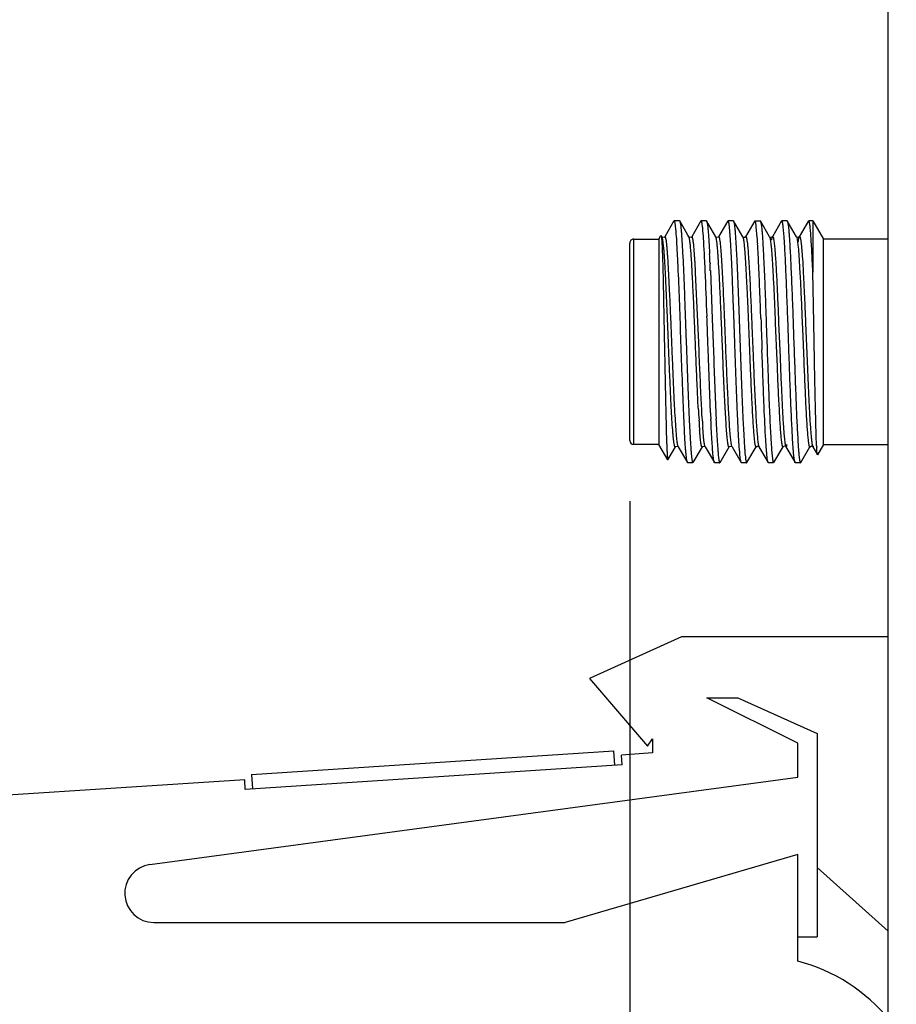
# Model space of a CAD drawing. Header units: inches. Extents: x 0.2 to 16.8, y 0.2 to 10.8.
# Tile 18 of 38: x 9.9 to 10.8, y 4.2 to 5.3. Entities that reach past the tile are written whole.
import ezdxf

# ---------------------------------------------------------------- set-up
doc = ezdxf.new("R2010")
doc.units = ezdxf.units.IN
doc.header["$LTSCALE"] = 0.935
doc.header["$MEASUREMENT"] = 0
doc.layers.get('0').update_dxf_attribs({"linetype": 'CONTINUOUS'})
doc.layers.add('DIMENSIONS', color=7, linetype='CONTINUOUS')
doc.styles.get("Standard").update_dxf_attribs({"font": 'txt', "width": 0.8})
doc.dimstyles.new('DIMSTYLE_1', dxfattribs={"dimtxt": 0.125, "dimasz": 0.18, "dimexe": 0.125, "dimexo": 0.0625, "dimgap": 0.09, "dimtad": 0, "dimtih": 1, "dimtoh": 1, "dimzin": 4, "dimdsep": 46, "dimtxsty": 'STANDARD', "dimblk": '_FILLED', "dimblk1": '_FILLED', "dimblk2": '_FILLED', "dimcen": 0.09, "dimadec": 0, "dimazin": 0, "dimtp": 0.01, "dimtm": 0.01, "dimtfac": 1, "dimtofl": 0, "dimtmove": 0, "dimatfit": 3, "dimldrblk": '_FILLED', "dimfxl": 1, "dimtolj": 1, "dimtzin": 4, "dimarcsym": 0})

# ---------------------------------------------------------------- blocks, each defined once
blk = doc.blocks.new('*D27')
at = {"layer": 'DIMENSIONS', "color": 2, "linetype": 'CONTINUOUS'}
blk.add_line((10.5564, 4.7528), (10.5564, 3.1731), dxfattribs=at)
at = {"layer": 'DIMENSIONS', "color": 2, "linetype": 'CONTINUOUS', "insert": (10.4939, 3.1106), "char_height": 0.125, "width": 1.225, "attachment_point": 3, "rotation": 90, "line_spacing_factor": 0.9}
blk.add_mtext('8X .38{\\Ftxt.shx;\\W1.000000;\\H0.125000; }[9.7]', dxfattribs=at)
blk = doc.blocks.new('_FILLED')
at = {"color": 0, "linetype": 'BYBLOCK'}
blk.add_solid([(0, 0), (-1, 0.1736), (-1, -0.1736)], dxfattribs=at)

msp = doc.modelspace()

# ---------------------------------------------------------------- linework, layer by layer
at = {"color": 7, "linetype": 'CONTINUOUS'}
for p, q in [((10.8233, 3.6936), (10.8233, 8.7385)), ((10.602, 5.0421), (10.5925, 5.0256)), ((10.6077, 5.0423), (10.6023, 5.0423)), ((10.6077, 5.0423), (10.6079, 5.0421)), ((10.6164, 5.0274), (10.6079, 5.0421)), ((10.6298, 5.0421), (10.6203, 5.0257)), ((10.6354, 5.0423), (10.6301, 5.0423)), ((10.6354, 5.0423), (10.6357, 5.0421)), ((10.6452, 5.0256), (10.6357, 5.0421)), ((10.6576, 5.0421), (10.6481, 5.0256)), ((10.6632, 5.0423), (10.6579, 5.0423)), ((10.6632, 5.0423), (10.6635, 5.0421)), ((10.673, 5.0256), (10.6635, 5.0421)), ((10.6854, 5.0421), (10.6759, 5.0256)), ((10.6857, 5.0423), (10.691, 5.0423)), ((10.688, 5.025), (10.687, 5.0362)), ((10.691, 5.0423), (10.6913, 5.0421)), ((10.7008, 5.0256), (10.6913, 5.0421)), ((10.7131, 5.0421), (10.7036, 5.0256)), ((10.7188, 5.0423), (10.7134, 5.0423)), ((10.7157, 5.0256), (10.7148, 5.0362)), ((10.7188, 5.0423), (10.719, 5.0421)), ((10.7285, 5.0256), (10.719, 5.0421)), ((10.7409, 5.0421), (10.7314, 5.0257)), ((10.7454, 5.0423), (10.7412, 5.0423)), ((10.7454, 5.0423), (10.7564, 5.0233)), ((10.7454, 5.0423), (10.7454, 4.9894)), ((10.5864, 5.0233), (10.5886, 5.0272)), ((10.5886, 5.0272), (10.5888, 5.0272)), ((10.5897, 5.0256), (10.5897, 5.0256)), ((10.5897, 5.0256), (10.5897, 5.0256)), ((10.5925, 5.0256), (10.5925, 5.0256)), ((10.6174, 5.0256), (10.6164, 5.0274)), ((10.6174, 5.0256), (10.6174, 5.0257)), ((10.6203, 5.0256), (10.6203, 5.0256)), ((10.6452, 5.0256), (10.6452, 5.0256)), ((10.6452, 5.0256), (10.6452, 5.0256)), ((10.6481, 5.0257), (10.6481, 5.0256)), ((10.6731, 5.0255), (10.673, 5.0256)), ((10.6736, 5.0251), (10.6731, 5.0255)), ((10.6746, 5.0249), (10.6736, 5.0251)), ((10.6759, 5.0256), (10.6746, 5.0249)), ((10.6755, 5.0246), (10.6756, 5.025)), ((10.6756, 5.025), (10.6759, 5.0256)), ((10.6759, 5.0256), (10.6759, 5.0256)), ((10.7009, 5.0255), (10.7008, 5.0257)), ((10.7008, 5.0257), (10.7008, 5.0256)), ((10.7029, 5.0227), (10.7034, 5.0251)), ((10.7034, 5.0251), (10.7036, 5.0256)), ((10.7036, 5.0256), (10.7036, 5.0257)), ((10.7037, 5.0257), (10.7036, 5.0256)), ((10.7286, 5.0255), (10.7285, 5.0256)), ((10.7285, 5.0256), (10.7285, 5.0256)), ((10.7314, 5.0257), (10.7314, 5.0257)), ((10.5564, 4.8153), (10.5564, 5.0193)), ((10.5604, 5.0233), (10.5864, 5.0233)), ((10.5864, 5.0233), (10.5864, 4.8113)), ((10.8233, 5.0233), (10.7564, 5.0233)), ((10.7564, 4.8113), (10.7564, 5.0233)), ((10.6335, 5.0075), (10.6334, 5.0095)), ((10.6387, 5.0098), (10.6388, 5.0078)), ((10.634, 4.9975), (10.6339, 4.9992)), ((10.6392, 4.9994), (10.6393, 4.9978)), ((10.6396, 4.9908), (10.6415, 4.941)), ((10.7458, 4.9722), (10.7454, 4.9894)), ((10.7464, 4.937), (10.7458, 4.9722)), ((10.6362, 4.9401), (10.6361, 4.9437)), ((10.7099, 4.9429), (10.7101, 4.9369)), ((10.6363, 4.9387), (10.6362, 4.9401)), ((10.637, 4.9173), (10.6363, 4.9387)), ((10.6415, 4.941), (10.6427, 4.9073)), ((10.6971, 4.942), (10.6973, 4.9363)), ((10.6973, 4.9363), (10.6979, 4.9173)), ((10.7101, 4.9369), (10.7115, 4.9015)), ((10.7379, 4.9366), (10.7395, 4.8972)), ((10.7471, 4.8975), (10.7464, 4.937)), ((10.6374, 4.9082), (10.637, 4.9173)), ((10.6979, 4.9173), (10.6981, 4.9121)), ((10.6981, 4.9121), (10.6982, 4.9093)), ((10.6374, 4.9071), (10.6374, 4.9082)), ((10.6374, 4.9058), (10.6374, 4.9071)), ((10.6375, 4.9047), (10.6374, 4.9058)), ((10.6376, 4.9005), (10.6375, 4.9047)), ((10.6427, 4.9073), (10.6428, 4.906)), ((10.6428, 4.906), (10.643, 4.9007)), ((10.6525, 4.901), (10.6523, 4.9077)), ((10.6931, 4.9031), (10.6929, 4.9091)), ((10.6932, 4.9003), (10.6931, 4.9031)), ((10.6982, 4.9093), (10.6984, 4.9033)), ((10.6984, 4.9033), (10.6985, 4.9005)), ((10.6378, 4.8968), (10.6376, 4.9005)), ((10.6379, 4.894), (10.6378, 4.8968)), ((10.638, 4.8912), (10.6379, 4.894)), ((10.643, 4.9007), (10.6431, 4.897)), ((10.6431, 4.897), (10.6432, 4.8942)), ((10.6432, 4.8942), (10.6452, 4.8438)), ((10.6933, 4.8973), (10.6932, 4.9003)), ((10.6935, 4.8918), (10.6933, 4.8973)), ((10.6985, 4.9005), (10.6986, 4.8975)), ((10.6986, 4.8975), (10.6988, 4.892)), ((10.7115, 4.9015), (10.7117, 4.8982)), ((10.7117, 4.8982), (10.7119, 4.8926)), ((10.6398, 4.8438), (10.638, 4.8912)), ((10.6286, 4.8251), (10.6285, 4.826)), ((10.7493, 4.8097), (10.7489, 4.821)), ((10.5864, 4.8113), (10.5604, 4.8113)), ((10.5956, 4.7954), (10.5864, 4.8113)), ((10.6024, 4.8107), (10.6021, 4.8122)), ((10.7564, 4.8113), (10.7502, 4.8007)), ((10.7564, 4.8113), (10.8233, 4.8113)), ((10.5957, 4.7954), (10.6036, 4.809)), ((10.6062, 4.8092), (10.6064, 4.809)), ((10.6064, 4.809), (10.6159, 4.7925)), ((10.6064, 4.809), (10.6064, 4.809)), ((10.6218, 4.7925), (10.6313, 4.809)), ((10.6314, 4.809), (10.6313, 4.809)), ((10.634, 4.8093), (10.6342, 4.809)), ((10.6342, 4.809), (10.6437, 4.7926)), ((10.6342, 4.809), (10.6342, 4.809)), ((10.6496, 4.7925), (10.6591, 4.809)), ((10.6591, 4.809), (10.6591, 4.809)), ((10.6617, 4.8093), (10.6619, 4.809)), ((10.662, 4.809), (10.6619, 4.809)), ((10.662, 4.809), (10.6715, 4.7925)), ((10.6774, 4.7925), (10.6869, 4.809)), ((10.6869, 4.8089), (10.6869, 4.809)), ((10.689, 4.8096), (10.6898, 4.809)), ((10.6897, 4.809), (10.6898, 4.809)), ((10.6897, 4.809), (10.6993, 4.7926)), ((10.7051, 4.7926), (10.7147, 4.809)), ((10.7173, 4.8094), (10.7175, 4.809)), ((10.7175, 4.809), (10.727, 4.7926)), ((10.7175, 4.809), (10.7175, 4.809)), ((10.7329, 4.7925), (10.7424, 4.809)), ((10.7424, 4.8089), (10.7424, 4.809)), ((10.7446, 4.8096), (10.7453, 4.8089)), ((10.7451, 4.8096), (10.7453, 4.809)), ((10.7453, 4.8089), (10.7453, 4.8089)), ((10.7453, 4.8089), (10.7501, 4.8007)), ((10.7494, 4.8081), (10.7494, 4.8087)), ((10.7502, 4.8007), (10.7501, 4.8007)), ((10.6162, 4.7923), (10.6159, 4.7925)), ((10.6216, 4.7923), (10.6162, 4.7923)), ((10.644, 4.7923), (10.6437, 4.7926)), ((10.6493, 4.7923), (10.644, 4.7923)), ((10.6717, 4.7923), (10.6715, 4.7925)), ((10.6771, 4.7923), (10.6717, 4.7923)), ((10.6995, 4.7923), (10.6993, 4.7926)), ((10.7049, 4.7923), (10.6995, 4.7923)), ((10.7273, 4.7923), (10.727, 4.7926)), ((10.7327, 4.7923), (10.7273, 4.7923)), ((10.6098, 4.6126), (10.5148, 4.5696)), ((10.8233, 4.6126), (10.6098, 4.6126)), ((10.5148, 4.5696), (10.5748, 4.4996)), ((10.6358, 4.5496), (10.6679, 4.5496)), ((10.7298, 4.5026), (10.6358, 4.5496)), ((10.6679, 4.5496), (10.7498, 4.5126)), ((10.5748, 4.4996), (10.5798, 4.5071)), ((10.5798, 4.5071), (10.5798, 4.4926)), ((10.7498, 4.5126), (10.7498, 4.3026)), ((10.7298, 4.4676), (10.7298, 4.5026)), ((10.5798, 4.4926), (10.5478, 4.4905)), ((10.5485, 4.4805), (10.5478, 4.4905)), ((10.5485, 4.4805), (10.1593, 4.455)), ((10.1587, 4.465), (9.6733, 4.4332)), ((10.0608, 4.3773), (10.7298, 4.4676)), ((10.1593, 4.455), (10.1587, 4.465)), ((10.7298, 4.3876), (10.4898, 4.3176)), ((10.7298, 4.2776), (10.7298, 4.3876)), ((10.7498, 4.3742), (10.8233, 4.3085)), ((10.0648, 4.3176), (10.4898, 4.3176)), ((10.7298, 4.3026), (10.7498, 4.3026))]:
    msp.add_line(p, q, dxfattribs=at)
at = {"color": 9, "linetype": 'CONTINUOUS'}
for p, q in [((10.673, 5.0256), (10.6734, 5.0243)), ((10.7008, 5.0256), (10.7011, 5.0247)), ((10.7285, 5.0256), (10.7288, 5.025)), ((10.7288, 5.025), (10.7293, 5.0229)), ((10.5604, 4.8113), (10.5604, 5.0233)), ((10.7293, 5.0229), (10.7303, 5.0148)), ((10.6273, 4.9234), (10.6244, 4.9887)), ((10.7064, 4.9424), (10.7066, 4.9367)), ((10.7066, 4.9367), (10.7082, 4.898)), ((10.7344, 4.9364), (10.7346, 4.931)), ((10.6276, 4.9171), (10.6273, 4.9234)), ((10.7346, 4.931), (10.736, 4.8973)), ((10.628, 4.9078), (10.6276, 4.9171)), ((10.628, 4.9067), (10.628, 4.9078)), ((10.6281, 4.9054), (10.628, 4.9067)), ((10.6281, 4.9043), (10.6281, 4.9054)), ((10.6284, 4.8965), (10.6281, 4.9043)), ((10.656, 4.9012), (10.6557, 4.9079)), ((10.6285, 4.8937), (10.6284, 4.8965)), ((10.6286, 4.891), (10.6285, 4.8937)), ((10.6807, 4.8925), (10.6807, 4.8907)), ((10.7082, 4.898), (10.7084, 4.893)), ((10.736, 4.8973), (10.7361, 4.8953)), ((10.6288, 4.888), (10.6286, 4.891)), ((10.6313, 4.8355), (10.6313, 4.8367))]:
    msp.add_line(p, q, dxfattribs=at)
at = {"color": 6, "linetype": 'CONTINUOUS'}
for p, q in [((10.1658, 4.4705), (10.54, 4.495)), ((10.541, 4.48), (10.54, 4.495)), ((10.1658, 4.4705), (10.1668, 4.4555))]:
    msp.add_line(p, q, dxfattribs=at)
at = {"color": 7, "linetype": 'CONTINUOUS'}
for points in [[(10.5925, 5.0256), (10.5918, 5.025), (10.5899, 5.0254), (10.5897, 5.0256)], [(10.6203, 5.0256), (10.6196, 5.0251), (10.6176, 5.0255), (10.6174, 5.0257)], [(10.6481, 5.0256), (10.6475, 5.0251), (10.6454, 5.0254), (10.6452, 5.0256)], [(10.7036, 5.0256), (10.7026, 5.0249), (10.7009, 5.0255)], [(10.7314, 5.0256), (10.7314, 5.0256), (10.7301, 5.0249), (10.7286, 5.0255)], [(10.6036, 4.809), (10.6038, 4.8092), (10.6059, 4.8095), (10.6062, 4.8092)], [(10.6313, 4.809), (10.6315, 4.8092), (10.6336, 4.8095), (10.634, 4.8093)], [(10.6591, 4.809), (10.6592, 4.8091), (10.6613, 4.8095), (10.6617, 4.8093)], [(10.6869, 4.8089), (10.6869, 4.809), (10.6885, 4.8097), (10.689, 4.8096)], [(10.7147, 4.809), (10.7148, 4.8091), (10.7164, 4.8097), (10.7169, 4.8096)], [(10.7424, 4.8089), (10.7425, 4.809), (10.7441, 4.8097), (10.7446, 4.8096)]]:
    msp.add_lwpolyline(points, dxfattribs=at)
for centre, radius, start, end in [((10.0981, 4.983), 0.5914, 3.4385, 4.0735), ((10.0542, 4.9786), 0.6632, 3.4431, 4.064), ((10.5604, 5.0193), 0.004, 90, 180.0878), ((8.564, 4.9021), 2.0721, 2.6843, 2.9149), ((8.7696, 4.9105), 1.8717, 2.7229, 2.9774), ((7.7082, 4.8623), 2.9289, 2.5135, 2.6442), ((8.3028, 4.8882), 2.339, 2.513, 2.6839), ((4.7071, 4.7359), 5.9327, 2.00644, 2.46194), ((26.8651, 5.4917), 16.1827, 181.94715, 182.06311), ((11.9802, 4.9194), 1.3549, 182.993, 183.5156), ((12.8806, 4.9421), 2.243, 182.5097, 182.6729), ((13.132, 4.9532), 2.4892, 182.5187, 182.6589), ((11.4151, 4.8843), 0.7888, 183.4863, 184.1272), ((11.1985, 4.8688), 0.5716, 184.141, 184.2946), ((10.5604, 4.8153), 0.004, 180.0067, 270), ((11.1161, 4.8279), 0.3672, 182.8385, 183.0072), ((10.0648, 4.3476), 0.03, 97.6845, 270), ((10.6848, 4.1033), 0.18, 39.107, 75.5225)]:
    msp.add_arc(centre, radius, start, end, dxfattribs=at)
at = {"color": 9, "linetype": 'CONTINUOUS'}
msp.add_arc((11.5339, 4.8915), 0.9043, 183.551, 183.8979, dxfattribs=at)
at = {"color": 7, "linetype": 'CONTINUOUS'}
for points, knots in [([(10.6037, 5.0362), (10.6036, 5.0367), (10.6035, 5.0376), (10.6034, 5.0388), (10.6032, 5.0398), (10.603, 5.0407), (10.6029, 5.0413), (10.6028, 5.0417), (10.6027, 5.0419), (10.6026, 5.0421), (10.6025, 5.0422), (10.6024, 5.0423), (10.6023, 5.0423)], [0, 0, 0, 0, 0.225277, 0.421555, 0.588734, 0.72677, 0.835739, 0.879429, 0.916043, 0.945778, 0.969032, 1, 1, 1, 1]), ([(10.6148, 4.7984), (10.6147, 4.7996), (10.6144, 4.8021), (10.6139, 4.808), (10.6133, 4.817), (10.6127, 4.8296), (10.612, 4.8444), (10.6113, 4.861), (10.6104, 4.8855), (10.6092, 4.9173), (10.608, 4.9547), (10.6068, 4.9841), (10.6058, 5.005), (10.6052, 5.0176), (10.6046, 5.0266), (10.6041, 5.0326), (10.6038, 5.0351), (10.6037, 5.0362)], [0, 0, 0, 0, 0.014352, 0.031682, 0.074821, 0.128423, 0.191137, 0.261459, 0.337633, 0.500001, 0.662368, 0.808864, 0.871576, 0.925176, 0.968317, 0.985648, 1, 1, 1, 1]), ([(10.6079, 5.0421), (10.608, 5.042), (10.6081, 5.0417), (10.6083, 5.0411), (10.6085, 5.04), (10.6088, 5.0382), (10.609, 5.0369), (10.6091, 5.0362)], [0, 0, 0, 0, 0.055636, 0.13065, 0.34032, 0.630174, 1, 1, 1, 1]), ([(10.6091, 5.0362), (10.6092, 5.0351), (10.6094, 5.0326), (10.6099, 5.0266), (10.6105, 5.0176), (10.6112, 5.005), (10.6119, 4.9902), (10.6126, 4.9736), (10.6132, 4.9556), (10.6139, 4.9367), (10.6146, 4.9173), (10.6153, 4.8979), (10.616, 4.879), (10.6167, 4.861), (10.6174, 4.8444), (10.618, 4.8296), (10.6187, 4.817), (10.6193, 4.808), (10.6198, 4.8021), (10.62, 4.7996), (10.6202, 4.7984)], [0, 0, 0, 0, 0.014349, 0.031674, 0.074808, 0.128405, 0.191115, 0.261435, 0.337609, 0.417785, 0.499979, 0.582174, 0.662353, 0.73853, 0.808855, 0.871572, 0.925176, 0.968318, 0.985648, 1, 1, 1, 1]), ([(10.6315, 5.0362), (10.6314, 5.0367), (10.6313, 5.0376), (10.6311, 5.0388), (10.631, 5.0398), (10.6308, 5.0407), (10.6307, 5.0413), (10.6305, 5.0417), (10.6304, 5.0419), (10.6304, 5.0421), (10.6303, 5.0422), (10.6301, 5.0423), (10.6301, 5.0423)], [0, 0, 0, 0, 0.224816, 0.420732, 0.587656, 0.725553, 0.834513, 0.878257, 0.91497, 0.944859, 0.968336, 1, 1, 1, 1]), ([(10.6334, 5.0095), (10.6332, 5.0123), (10.6329, 5.0176), (10.6325, 5.0249), (10.632, 5.031), (10.6317, 5.0346), (10.6315, 5.0362)], [0, 0, 0, 0, 0.317186, 0.591423, 0.819868, 1, 1, 1, 1]), ([(10.6357, 5.0421), (10.6358, 5.042), (10.6359, 5.0417), (10.6361, 5.0411), (10.6363, 5.0399), (10.6366, 5.0382), (10.6368, 5.0369), (10.6368, 5.0362)], [0, 0, 0, 0, 0.056206, 0.131631, 0.341622, 0.631144, 1, 1, 1, 1]), ([(10.6368, 5.0362), (10.637, 5.0346), (10.6374, 5.031), (10.6378, 5.025), (10.6383, 5.0178), (10.6386, 5.0126), (10.6387, 5.0098)], [0, 0, 0, 0, 0.180418, 0.408924, 0.683047, 1, 1, 1, 1]), ([(10.6593, 5.0362), (10.6592, 5.0367), (10.6591, 5.0375), (10.6589, 5.0388), (10.6588, 5.0397), (10.6586, 5.0403), (10.6585, 5.0409), (10.6584, 5.0414), (10.6583, 5.0418), (10.6581, 5.0421), (10.658, 5.0422), (10.6579, 5.0423), (10.6579, 5.0423)], [0, 0, 0, 0, 0.225136, 0.421362, 0.588572, 0.66128, 0.726722, 0.835853, 0.916299, 0.946103, 0.969378, 1, 1, 1, 1]), ([(10.6704, 4.7985), (10.6702, 4.7996), (10.67, 4.8021), (10.6695, 4.808), (10.6689, 4.8171), (10.6682, 4.8297), (10.6673, 4.8505), (10.6661, 4.88), (10.6651, 4.911), (10.6641, 4.9367), (10.6634, 4.9556), (10.6627, 4.9736), (10.6621, 4.9902), (10.6614, 5.005), (10.6607, 5.0176), (10.6601, 5.0266), (10.6596, 5.0325), (10.6594, 5.035), (10.6593, 5.0362)], [0, 0, 0, 0, 0.014381, 0.031736, 0.074918, 0.128546, 0.191273, 0.337767, 0.5001, 0.58227, 0.662421, 0.738572, 0.808873, 0.871574, 0.92517, 0.968309, 0.985641, 1, 1, 1, 1]), ([(10.6635, 5.0421), (10.6635, 5.042), (10.6636, 5.0417), (10.6638, 5.0411), (10.6641, 5.04), (10.6644, 5.0382), (10.6645, 5.0369), (10.6646, 5.0362)], [0, 0, 0, 0, 0.055464, 0.13037, 0.339971, 0.629925, 1, 1, 1, 1]), ([(10.6646, 5.0362), (10.6647, 5.0351), (10.665, 5.0326), (10.6655, 5.0266), (10.6661, 5.0176), (10.6667, 5.005), (10.6674, 4.9902), (10.6681, 4.9736), (10.6688, 4.9556), (10.6695, 4.9367), (10.6701, 4.9173), (10.6708, 4.8979), (10.6715, 4.879), (10.6722, 4.861), (10.6729, 4.8444), (10.6736, 4.8296), (10.6742, 4.8186), (10.6747, 4.8109), (10.675, 4.8062), (10.6753, 4.8021), (10.6756, 4.7996), (10.6757, 4.7984)], [0, 0, 0, 0, 0.014353, 0.031682, 0.07482, 0.128423, 0.191138, 0.261462, 0.337637, 0.417814, 0.500007, 0.5822, 0.662376, 0.73855, 0.808872, 0.871587, 0.925189, 0.948133, 0.968324, 0.985649, 1, 1, 1, 1]), ([(10.687, 5.0362), (10.687, 5.0367), (10.6869, 5.0376), (10.6867, 5.0388), (10.6865, 5.0398), (10.6864, 5.0407), (10.6862, 5.0413), (10.6861, 5.0417), (10.686, 5.0419), (10.6859, 5.0421), (10.6858, 5.0422), (10.6857, 5.0423), (10.6857, 5.0423)], [0, 0, 0, 0, 0.225277, 0.421538, 0.588684, 0.726676, 0.835594, 0.879261, 0.915857, 0.945585, 0.968854, 1, 1, 1, 1]), ([(10.6913, 5.0421), (10.6913, 5.042), (10.6914, 5.0417), (10.6916, 5.0411), (10.6919, 5.0399), (10.6921, 5.0382), (10.6923, 5.0369), (10.6924, 5.0362)], [0, 0, 0, 0, 0.056707, 0.132441, 0.342615, 0.631846, 1, 1, 1, 1]), ([(10.6924, 5.0362), (10.6925, 5.0351), (10.6928, 5.0326), (10.6932, 5.0266), (10.6936, 5.0219), (10.6938, 5.0184)], [0, 0, 0, 0, 0.191798, 0.423408, 1, 1, 1, 1]), ([(10.7148, 5.0362), (10.7148, 5.0367), (10.7146, 5.0376), (10.7145, 5.0388), (10.7143, 5.0398), (10.7141, 5.0407), (10.714, 5.0413), (10.7139, 5.0417), (10.7138, 5.0419), (10.7137, 5.0421), (10.7136, 5.0422), (10.7135, 5.0423), (10.7134, 5.0423)], [0, 0, 0, 0, 0.224971, 0.420988, 0.587958, 0.725848, 0.834748, 0.878446, 0.915104, 0.944933, 0.968354, 1, 1, 1, 1]), ([(10.719, 5.0421), (10.7191, 5.042), (10.7192, 5.0417), (10.7194, 5.0411), (10.7196, 5.04), (10.7199, 5.0382), (10.7201, 5.0369), (10.7202, 5.0362)], [0, 0, 0, 0, 0.055185, 0.129889, 0.339328, 0.629445, 1, 1, 1, 1]), ([(10.7202, 5.0362), (10.7203, 5.0351), (10.7205, 5.0326), (10.721, 5.0266), (10.7213, 5.0219), (10.7215, 5.0184)], [0, 0, 0, 0, 0.191837, 0.423444, 1, 1, 1, 1]), ([(10.7433, 5.0283), (10.7432, 5.0293), (10.7431, 5.0314), (10.7428, 5.0342), (10.7426, 5.0366), (10.7423, 5.0384), (10.7421, 5.0395), (10.742, 5.0403), (10.7419, 5.0409), (10.7417, 5.0414), (10.7416, 5.0418), (10.7415, 5.042), (10.7414, 5.0422), (10.7413, 5.0423), (10.7412, 5.0423), (10.7412, 5.0423)], [0, 0, 0, 0, 0.226678, 0.425017, 0.594395, 0.734228, 0.792915, 0.844088, 0.887762, 0.923977, 0.952827, 0.974526, 0.98286, 0.98969, 1, 1, 1, 1]), ([(10.5888, 5.0272), (10.5888, 5.0271), (10.5889, 5.027), (10.5889, 5.0267), (10.589, 5.0263), (10.5891, 5.0258), (10.5891, 5.0252), (10.5892, 5.0242), (10.5893, 5.0234), (10.5893, 5.0228)], [0, 0, 0, 0, 0.041991, 0.107286, 0.196372, 0.309367, 0.446278, 0.607065, 1, 1, 1, 1]), ([(10.5908, 5.0203), (10.5907, 5.021), (10.5905, 5.0221), (10.5903, 5.0237), (10.59, 5.0247), (10.5898, 5.0253), (10.5897, 5.0255), (10.5897, 5.0256)], [0, 0, 0, 0, 0.360383, 0.647045, 0.859865, 0.93885, 1, 1, 1, 1]), ([(10.6184, 5.0216), (10.6183, 5.0221), (10.6182, 5.023), (10.618, 5.0241), (10.6177, 5.0249), (10.6176, 5.0254), (10.6175, 5.0256), (10.6174, 5.0257)], [0, 0, 0, 0, 0.355379, 0.640364, 0.854841, 0.935918, 1, 1, 1, 1]), ([(10.646, 5.0227), (10.646, 5.023), (10.6458, 5.0236), (10.6457, 5.0245), (10.6455, 5.0251), (10.6453, 5.0255), (10.6452, 5.0256)], [0, 0, 0, 0, 0.343772, 0.624509, 0.842751, 1, 1, 1, 1]), ([(10.6759, 5.0256), (10.6759, 5.0257), (10.676, 5.0258), (10.6761, 5.0259), (10.6762, 5.0259), (10.6763, 5.0259), (10.6764, 5.0258), (10.6765, 5.0256), (10.6766, 5.0254), (10.6768, 5.025), (10.6768, 5.0247), (10.6769, 5.0246)], [0, 0, 0, 0, 0.108809, 0.186003, 0.218124, 0.250258, 0.327503, 0.436241, 0.583082, 0.770609, 1, 1, 1, 1]), ([(10.6769, 5.0246), (10.6769, 5.0243), (10.6771, 5.0238), (10.6773, 5.0224), (10.6776, 5.0202), (10.678, 5.0172), (10.6782, 5.0149), (10.6783, 5.0137)], [0, 0, 0, 0, 0.071824, 0.159065, 0.379445, 0.660168, 1, 1, 1, 1]), ([(10.7036, 5.0257), (10.7037, 5.0257), (10.7037, 5.0258), (10.7038, 5.0259), (10.7039, 5.0259), (10.704, 5.0259), (10.7042, 5.0258), (10.7043, 5.0256), (10.7043, 5.0255)], [0, 0, 0, 0, 0.155171, 0.279527, 0.379976, 0.469176, 0.677353, 1, 1, 1, 1]), ([(10.7044, 5.0254), (10.7044, 5.0253), (10.7046, 5.0249), (10.7048, 5.0239), (10.7051, 5.0223), (10.7055, 5.0198), (10.7057, 5.018), (10.7058, 5.0169)], [0, 0, 0, 0, 0.059343, 0.137267, 0.349605, 0.637366, 1, 1, 1, 1]), ([(10.7303, 5.0205), (10.7304, 5.0211), (10.7306, 5.0223), (10.7308, 5.0237), (10.7311, 5.0247), (10.7313, 5.0253), (10.7314, 5.0255), (10.7314, 5.0256)], [0, 0, 0, 0, 0.358882, 0.645137, 0.858513, 0.938089, 1, 1, 1, 1]), ([(10.7314, 5.0257), (10.7315, 5.0257), (10.7315, 5.0258), (10.7316, 5.0259), (10.7318, 5.0259), (10.7319, 5.0259), (10.732, 5.0257), (10.7321, 5.0255), (10.7322, 5.0253), (10.7323, 5.0249), (10.7324, 5.0245), (10.7326, 5.0239), (10.7328, 5.0228), (10.733, 5.0214), (10.7332, 5.0204), (10.7332, 5.0198)], [0, 0, 0, 0, 0.029019, 0.050291, 0.066973, 0.084931, 0.10912, 0.141719, 0.183569, 0.235028, 0.296253, 0.367312, 0.538985, 0.749972, 1, 1, 1, 1]), ([(10.7454, 4.9894), (10.7452, 4.9932), (10.7449, 5.0006), (10.7444, 5.011), (10.7439, 5.0201), (10.7435, 5.0257), (10.7433, 5.0283)], [0, 0, 0, 0, 0.2993, 0.568525, 0.803157, 1, 1, 1, 1]), ([(10.5893, 5.0228), (10.5894, 5.0217), (10.5896, 5.0192), (10.5898, 5.013), (10.5902, 5.0033), (10.5906, 4.9896), (10.591, 4.9733), (10.5913, 4.9552), (10.5917, 4.9357), (10.5921, 4.9155), (10.5925, 4.8952), (10.5929, 4.8755), (10.5932, 4.8597), (10.5935, 4.8478), (10.5937, 4.8396), (10.5939, 4.8319), (10.594, 4.8249), (10.5942, 4.8185), (10.5944, 4.8129), (10.5946, 4.808), (10.5948, 4.8044), (10.5949, 4.8019), (10.595, 4.8003), (10.5951, 4.799), (10.5952, 4.7979), (10.5953, 4.7969), (10.5954, 4.7962), (10.5954, 4.7958), (10.5955, 4.7955), (10.5955, 4.7954), (10.5956, 4.7954)], [0, 0, 0, 0, 0.014721, 0.033313, 0.081378, 0.142518, 0.21466, 0.295397, 0.382037, 0.471787, 0.561819, 0.649348, 0.731686, 0.770122, 0.806332, 0.840066, 0.87109, 0.899172, 0.924108, 0.94574, 0.963913, 0.971656, 0.978483, 0.984388, 0.989369, 0.99342, 0.99654, 0.998727, 0.999476, 1, 1, 1, 1]), ([(10.6021, 4.8122), (10.602, 4.8131), (10.6017, 4.815), (10.6014, 4.8182), (10.601, 4.822), (10.6005, 4.8283), (10.5999, 4.8376), (10.5992, 4.8501), (10.5985, 4.8644), (10.5978, 4.88), (10.5971, 4.8966), (10.5962, 4.9194), (10.5953, 4.9421), (10.5944, 4.9639), (10.5937, 4.9788), (10.593, 4.9921), (10.5923, 5.0035), (10.5917, 5.0117), (10.5912, 5.017), (10.5909, 5.0193), (10.5908, 5.0203)], [0, 0, 0, 0, 0.012301, 0.02772, 0.046173, 0.067569, 0.118598, 0.179475, 0.24868, 0.32443, 0.404822, 0.487764, 0.652824, 0.73073, 0.802866, 0.867355, 0.922602, 0.967173, 0.985116, 1, 1, 1, 1]), ([(10.6271, 4.8486), (10.6267, 4.8562), (10.626, 4.8722), (10.6249, 4.8971), (10.6238, 4.9232), (10.6228, 4.9489), (10.6219, 4.9694), (10.6211, 4.9845), (10.6206, 4.9944), (10.6201, 5.0031), (10.6195, 5.0105), (10.6191, 5.0159), (10.6187, 5.0194), (10.6185, 5.0209), (10.6184, 5.0216)], [0, 0, 0, 0, 0.130692, 0.277431, 0.431374, 0.583243, 0.723878, 0.787286, 0.844767, 0.895488, 0.938646, 0.973637, 0.987925, 1, 1, 1, 1]), ([(10.6523, 4.9077), (10.652, 4.9141), (10.6515, 4.9268), (10.6507, 4.9455), (10.6499, 4.9633), (10.6492, 4.9797), (10.6484, 4.9941), (10.6477, 5.0047), (10.6472, 5.0119), (10.6468, 5.0161), (10.6464, 5.0197), (10.6462, 5.0218), (10.646, 5.0227)], [0, 0, 0, 0, 0.166693, 0.330795, 0.487199, 0.63106, 0.757813, 0.863597, 0.907554, 0.945103, 0.975997, 1, 1, 1, 1]), ([(10.6917, 4.9418), (10.6915, 4.9492), (10.6909, 4.9635), (10.6901, 4.984), (10.6893, 5.0021), (10.6887, 5.0133), (10.6884, 5.0184)], [0, 0, 0, 0, 0.29068, 0.560281, 0.799443, 1, 1, 1, 1]), ([(10.6938, 5.0184), (10.6941, 5.0133), (10.6947, 5.0021), (10.6955, 4.9841), (10.6963, 4.9637), (10.6968, 4.9494), (10.6971, 4.942)], [0, 0, 0, 0, 0.200602, 0.439754, 0.709326, 1, 1, 1, 1]), ([(10.7058, 5.0169), (10.706, 5.015), (10.7063, 5.0109), (10.7068, 5.004), (10.7073, 4.996), (10.708, 4.9833), (10.7089, 4.9655), (10.7095, 4.9508), (10.7099, 4.9429)], [0, 0, 0, 0, 0.076625, 0.170083, 0.278982, 0.401865, 0.683207, 1, 1, 1, 1]), ([(10.7245, 4.8162), (10.7243, 4.8193), (10.724, 4.8259), (10.7233, 4.8407), (10.7224, 4.8616), (10.7214, 4.8887), (10.7204, 4.9173), (10.7194, 4.946), (10.7185, 4.9691), (10.7178, 4.9864), (10.7173, 4.9981), (10.7168, 5.0087), (10.7164, 5.0153), (10.7162, 5.0184)], [0, 0, 0, 0, 0.046206, 0.098676, 0.219481, 0.355758, 0.500001, 0.644245, 0.780521, 0.843306, 0.901326, 0.953795, 1, 1, 1, 1]), ([(10.7215, 5.0184), (10.7217, 5.0153), (10.7221, 5.0087), (10.7226, 4.9981), (10.7231, 4.9864), (10.7236, 4.9738), (10.7242, 4.9604), (10.7249, 4.9415), (10.7257, 4.9173), (10.7266, 4.8932), (10.7273, 4.8742), (10.7278, 4.8608), (10.7283, 4.8482), (10.7289, 4.8334), (10.7295, 4.8228), (10.7299, 4.8162)], [0, 0, 0, 0, 0.046205, 0.098676, 0.156697, 0.219482, 0.286139, 0.355759, 0.500002, 0.644245, 0.713865, 0.78052, 0.843303, 0.901324, 1, 1, 1, 1]), ([(10.7332, 5.0198), (10.7334, 5.0187), (10.7336, 5.0163), (10.7341, 5.0107), (10.7345, 5.0062), (10.7347, 5.0029)], [0, 0, 0, 0, 0.193847, 0.426095, 1, 1, 1, 1]), ([(10.6783, 5.0137), (10.6785, 5.0109), (10.679, 5.0049), (10.6796, 4.995), (10.6802, 4.9836), (10.6809, 4.9707), (10.6815, 4.9568), (10.6821, 4.9421), (10.6827, 4.9269), (10.6834, 4.9114), (10.684, 4.8961), (10.6846, 4.8812), (10.6852, 4.8671), (10.6859, 4.854), (10.6865, 4.8422), (10.6871, 4.8319), (10.6877, 4.8234), (10.6882, 4.8183), (10.6884, 4.8161)], [0, 0, 0, 0, 0.041289, 0.091673, 0.150133, 0.215466, 0.286356, 0.361373, 0.438954, 0.517521, 0.595487, 0.671266, 0.743305, 0.810071, 0.870232, 0.922624, 0.966182, 1, 1, 1, 1]), ([(10.7347, 5.0029), (10.735, 4.9984), (10.7355, 4.9886), (10.7363, 4.9728), (10.7371, 4.9552), (10.7376, 4.9429), (10.7379, 4.9366)], [0, 0, 0, 0, 0.204357, 0.444612, 0.712743, 1, 1, 1, 1]), ([(10.6576, 4.8126), (10.6575, 4.8133), (10.6573, 4.8151), (10.6568, 4.8192), (10.6563, 4.8257), (10.6557, 4.8348), (10.655, 4.8456), (10.6544, 4.8579), (10.6535, 4.8766), (10.6529, 4.8911), (10.6525, 4.901)], [0, 0, 0, 0, 0.026583, 0.059118, 0.141354, 0.245217, 0.368515, 0.508667, 0.662798, 1, 1, 1, 1]), ([(10.6968, 4.8162), (10.6961, 4.8272), (10.6953, 4.8451), (10.6943, 4.8703), (10.6938, 4.8845), (10.6935, 4.8918)], [0, 0, 0, 0, 0.439847, 0.709315, 1, 1, 1, 1]), ([(10.6988, 4.892), (10.6991, 4.8846), (10.6996, 4.8705), (10.7004, 4.8503), (10.7012, 4.8324), (10.7018, 4.8213), (10.7021, 4.8162)], [0, 0, 0, 0, 0.290675, 0.560167, 0.799279, 1, 1, 1, 1]), ([(10.7119, 4.8926), (10.7122, 4.8849), (10.7129, 4.8705), (10.7138, 4.8503), (10.7146, 4.8354), (10.7153, 4.8254), (10.7157, 4.8212), (10.7159, 4.8192)], [0, 0, 0, 0, 0.31203, 0.591959, 0.825109, 0.920355, 1, 1, 1, 1]), ([(10.7395, 4.8972), (10.7398, 4.8897), (10.7404, 4.8754), (10.7413, 4.8553), (10.7421, 4.8401), (10.7428, 4.8297), (10.7432, 4.8251), (10.7433, 4.823)], [0, 0, 0, 0, 0.302475, 0.5782, 0.814342, 0.914063, 1, 1, 1, 1]), ([(10.7489, 4.821), (10.7487, 4.826), (10.7484, 4.8371), (10.748, 4.8551), (10.7475, 4.8756), (10.7473, 4.89), (10.7471, 4.8975)], [0, 0, 0, 0, 0.196475, 0.435034, 0.706252, 1, 1, 1, 1]), ([(10.6426, 4.7984), (10.6425, 4.7994), (10.6422, 4.8016), (10.6418, 4.8068), (10.6413, 4.8145), (10.6407, 4.8254), (10.6403, 4.8332), (10.6401, 4.8375)], [0, 0, 0, 0, 0.077508, 0.169647, 0.39587, 0.674532, 1, 1, 1, 1]), ([(10.6454, 4.8378), (10.6456, 4.8335), (10.646, 4.8256), (10.6466, 4.8147), (10.6472, 4.8068), (10.6476, 4.8017), (10.6478, 4.7994), (10.6479, 4.7984)], [0, 0, 0, 0, 0.325611, 0.60436, 0.830552, 0.922615, 1, 1, 1, 1]), ([(10.63, 4.8115), (10.6299, 4.8123), (10.6296, 4.8141), (10.6293, 4.8172), (10.6289, 4.8209), (10.6287, 4.8237), (10.6286, 4.8251)], [0, 0, 0, 0, 0.175928, 0.402207, 0.677405, 1, 1, 1, 1]), ([(10.7433, 4.823), (10.7435, 4.8214), (10.7437, 4.8185), (10.7441, 4.8151), (10.7444, 4.8128), (10.7446, 4.8115), (10.7448, 4.8105), (10.745, 4.8099), (10.7451, 4.8096)], [0, 0, 0, 0, 0.356365, 0.643394, 0.760117, 0.858587, 0.938561, 1, 1, 1, 1]), ([(10.6036, 4.809), (10.6035, 4.8089), (10.6035, 4.8088), (10.6033, 4.8087), (10.6032, 4.8087), (10.6031, 4.8087), (10.603, 4.8088), (10.6029, 4.8089), (10.6028, 4.8092), (10.6027, 4.8096), (10.6025, 4.8101), (10.6024, 4.8105), (10.6024, 4.8107)], [0, 0, 0, 0, 0.091802, 0.154425, 0.182111, 0.212499, 0.248822, 0.293024, 0.408809, 0.564313, 0.761132, 1, 1, 1, 1]), ([(10.6313, 4.809), (10.6313, 4.8089), (10.6313, 4.8089), (10.6312, 4.8088), (10.6311, 4.8087), (10.631, 4.8087), (10.6308, 4.8088), (10.6307, 4.8089), (10.6306, 4.8091), (10.6305, 4.8095), (10.6303, 4.81), (10.6302, 4.8107), (10.6301, 4.8113), (10.63, 4.8115)], [0, 0, 0, 0, 0.04204, 0.075725, 0.102841, 0.126675, 0.181458, 0.219528, 0.266436, 0.388944, 0.551537, 0.755099, 1, 1, 1, 1]), ([(10.6591, 4.809), (10.6591, 4.8089), (10.659, 4.8088), (10.6589, 4.8087), (10.6588, 4.8087), (10.6587, 4.8087), (10.6586, 4.8088), (10.6585, 4.809), (10.6583, 4.8093), (10.6581, 4.8099), (10.658, 4.8106), (10.6578, 4.8115), (10.6577, 4.8122), (10.6576, 4.8126)], [0, 0, 0, 0, 0.035079, 0.062343, 0.084217, 0.105059, 0.129748, 0.161409, 0.250763, 0.378335, 0.545478, 0.752653, 1, 1, 1, 1]), ([(10.6884, 4.8161), (10.6885, 4.8152), (10.6887, 4.8137), (10.689, 4.8118), (10.6893, 4.8104), (10.6895, 4.8096), (10.6896, 4.8093), (10.6897, 4.8092)], [0, 0, 0, 0, 0.356934, 0.642666, 0.856856, 0.937217, 1, 1, 1, 1]), ([(10.6981, 4.7984), (10.698, 4.7995), (10.6978, 4.802), (10.6973, 4.808), (10.697, 4.8128), (10.6968, 4.8162)], [0, 0, 0, 0, 0.191751, 0.423327, 1, 1, 1, 1]), ([(10.7021, 4.8162), (10.7023, 4.8128), (10.7026, 4.808), (10.7031, 4.8021), (10.7034, 4.7996), (10.7035, 4.7984)], [0, 0, 0, 0, 0.576574, 0.808195, 1, 1, 1, 1]), ([(10.7159, 4.8192), (10.716, 4.8181), (10.7162, 4.816), (10.7166, 4.8132), (10.7169, 4.8113), (10.7171, 4.8101), (10.7172, 4.8096), (10.7173, 4.8094)], [0, 0, 0, 0, 0.351727, 0.636819, 0.853365, 0.935467, 1, 1, 1, 1]), ([(10.7175, 4.809), (10.7175, 4.8089), (10.7176, 4.8089), (10.7177, 4.8087), (10.7178, 4.8087), (10.7179, 4.8087), (10.718, 4.8088), (10.7181, 4.8088), (10.7182, 4.809), (10.7183, 4.8093), (10.7185, 4.8098), (10.7186, 4.8104), (10.7187, 4.8109), (10.7188, 4.8111)], [0, 0, 0, 0, 0.046116, 0.083533, 0.138854, 0.164761, 0.194865, 0.23198, 0.277622, 0.397241, 0.55692, 0.757705, 1, 1, 1, 1]), ([(10.7259, 4.7984), (10.7258, 4.7996), (10.7255, 4.8021), (10.7251, 4.808), (10.7247, 4.8128), (10.7245, 4.8162)], [0, 0, 0, 0, 0.191805, 0.423412, 1, 1, 1, 1]), ([(10.7299, 4.8162), (10.7301, 4.8128), (10.7304, 4.808), (10.7309, 4.8021), (10.7311, 4.7996), (10.7312, 4.7984)], [0, 0, 0, 0, 0.576583, 0.808175, 1, 1, 1, 1]), ([(10.7453, 4.809), (10.7453, 4.8089), (10.7454, 4.8088), (10.7455, 4.8087), (10.7457, 4.8087), (10.7458, 4.8088), (10.7459, 4.8089), (10.746, 4.8091), (10.7461, 4.8094), (10.7462, 4.8096), (10.7462, 4.8097)], [0, 0, 0, 0, 0.118401, 0.20549, 0.275837, 0.353985, 0.459132, 0.599809, 0.779548, 1, 1, 1, 1]), ([(10.7501, 4.8007), (10.7501, 4.8007), (10.75, 4.8008), (10.75, 4.801), (10.7499, 4.8015), (10.7498, 4.8021), (10.7497, 4.8029), (10.7496, 4.804), (10.7496, 4.8052), (10.7495, 4.8066), (10.7494, 4.8076), (10.7494, 4.8081)], [0, 0, 0, 0, 0.015162, 0.03652, 0.098298, 0.185653, 0.29848, 0.436582, 0.59973, 0.787658, 1, 1, 1, 1]), ([(10.6159, 4.7925), (10.6159, 4.7926), (10.6158, 4.7929), (10.6156, 4.7935), (10.6153, 4.7946), (10.6151, 4.7964), (10.6149, 4.7977), (10.6148, 4.7984)], [0, 0, 0, 0, 0.055044, 0.129625, 0.338943, 0.629142, 1, 1, 1, 1]), ([(10.6202, 4.7984), (10.6202, 4.798), (10.6203, 4.7971), (10.6205, 4.7958), (10.6207, 4.7948), (10.6208, 4.7939), (10.621, 4.7933), (10.6211, 4.7929), (10.6212, 4.7927), (10.6213, 4.7925), (10.6214, 4.7924), (10.6215, 4.7923), (10.6216, 4.7923)], [0, 0, 0, 0, 0.224916, 0.420913, 0.587896, 0.725829, 0.834796, 0.878531, 0.915224, 0.945081, 0.968508, 1, 1, 1, 1]), ([(10.6437, 4.7926), (10.6437, 4.7927), (10.6435, 4.7929), (10.6433, 4.7935), (10.6431, 4.7947), (10.6428, 4.7964), (10.6427, 4.7977), (10.6426, 4.7984)], [0, 0, 0, 0, 0.056498, 0.132129, 0.342279, 0.631631, 1, 1, 1, 1]), ([(10.6479, 4.7984), (10.648, 4.798), (10.6481, 4.7971), (10.6483, 4.7958), (10.6484, 4.7948), (10.6486, 4.7939), (10.6488, 4.7933), (10.6489, 4.7929), (10.649, 4.7927), (10.6491, 4.7925), (10.6492, 4.7924), (10.6493, 4.7923), (10.6493, 4.7923)], [0, 0, 0, 0, 0.224914, 0.420946, 0.587997, 0.726022, 0.835093, 0.878875, 0.915605, 0.945475, 0.96887, 1, 1, 1, 1]), ([(10.6715, 4.7925), (10.6714, 4.7926), (10.6713, 4.7929), (10.6711, 4.7935), (10.6709, 4.7947), (10.6706, 4.7964), (10.6705, 4.7977), (10.6704, 4.7985)], [0, 0, 0, 0, 0.055934, 0.131114, 0.340859, 0.630543, 1, 1, 1, 1]), ([(10.6757, 4.7984), (10.6758, 4.798), (10.6759, 4.7971), (10.676, 4.7958), (10.6762, 4.7949), (10.6763, 4.7943), (10.6764, 4.7938), (10.6766, 4.7932), (10.6767, 4.7928), (10.6769, 4.7925), (10.677, 4.7924), (10.6771, 4.7923), (10.6771, 4.7923)], [0, 0, 0, 0, 0.22493, 0.421008, 0.58813, 0.660817, 0.726254, 0.835421, 0.915967, 0.945845, 0.969206, 1, 1, 1, 1]), ([(10.6993, 4.7926), (10.6992, 4.7927), (10.6991, 4.7929), (10.6989, 4.7936), (10.6986, 4.7947), (10.6984, 4.7964), (10.6982, 4.7977), (10.6981, 4.7984)], [0, 0, 0, 0, 0.057023, 0.133022, 0.343445, 0.632489, 1, 1, 1, 1]), ([(10.7035, 4.7984), (10.7036, 4.798), (10.7037, 4.7971), (10.7038, 4.7958), (10.704, 4.7948), (10.7042, 4.7939), (10.7043, 4.7933), (10.7044, 4.7929), (10.7045, 4.7927), (10.7046, 4.7925), (10.7047, 4.7924), (10.7048, 4.7923), (10.7049, 4.7923)], [0, 0, 0, 0, 0.225289, 0.421553, 0.588696, 0.726678, 0.835581, 0.87924, 0.915828, 0.94555, 0.968817, 1, 1, 1, 1]), ([(10.727, 4.7926), (10.727, 4.7927), (10.7269, 4.7929), (10.7267, 4.7936), (10.7264, 4.7947), (10.7262, 4.7964), (10.726, 4.7977), (10.7259, 4.7984)], [0, 0, 0, 0, 0.056867, 0.132727, 0.343016, 0.632154, 1, 1, 1, 1]), ([(10.7312, 4.7984), (10.7313, 4.798), (10.7314, 4.7971), (10.7316, 4.7958), (10.7318, 4.7948), (10.7319, 4.7939), (10.7321, 4.7933), (10.7322, 4.7929), (10.7323, 4.7927), (10.7324, 4.7925), (10.7325, 4.7924), (10.7326, 4.7923), (10.7327, 4.7923)], [0, 0, 0, 0, 0.224814, 0.420793, 0.587836, 0.725897, 0.835038, 0.878866, 0.915642, 0.945553, 0.968973, 1, 1, 1, 1])]:
    msp.add_open_spline(points, degree=3, knots=knots, dxfattribs=at)
at = {"color": 9, "linetype": 'CONTINUOUS'}
for points, knots in [([(10.5937, 5.0237), (10.5937, 5.0239), (10.5936, 5.0244), (10.5935, 5.0249), (10.5933, 5.0254), (10.5932, 5.0256), (10.5931, 5.0258), (10.593, 5.0259), (10.5929, 5.0259), (10.5928, 5.0259), (10.5926, 5.0258), (10.5926, 5.0257), (10.5925, 5.0256)], [0, 0, 0, 0, 0.242232, 0.441908, 0.599719, 0.717095, 0.761678, 0.797962, 0.827713, 0.854048, 0.912559, 1, 1, 1, 1]), ([(10.6244, 4.9887), (10.6242, 4.9917), (10.624, 4.996), (10.6236, 5.0016), (10.6234, 5.0054), (10.6231, 5.0089), (10.6229, 5.0122), (10.6226, 5.015), (10.6224, 5.0176), (10.6221, 5.0198), (10.6219, 5.0214), (10.6217, 5.0226), (10.6216, 5.0233), (10.6215, 5.0239), (10.6213, 5.0245), (10.6212, 5.0249), (10.6211, 5.0253), (10.621, 5.0256), (10.6208, 5.0258), (10.6207, 5.0259), (10.6206, 5.0259), (10.6205, 5.0259), (10.6204, 5.0258), (10.6203, 5.0257), (10.6203, 5.0256)], [0, 0, 0, 0, 0.235999, 0.343665, 0.443961, 0.536527, 0.621005, 0.697099, 0.764626, 0.823421, 0.873323, 0.894894, 0.91419, 0.931199, 0.945916, 0.958356, 0.968551, 0.97656, 0.982516, 0.98675, 0.988492, 0.990208, 0.994275, 1, 1, 1, 1]), ([(10.6557, 4.9079), (10.6554, 4.9156), (10.6548, 4.931), (10.654, 4.95), (10.6533, 4.9646), (10.6529, 4.9748), (10.6524, 4.9844), (10.6519, 4.9931), (10.6515, 4.9999), (10.6512, 5.0048), (10.651, 5.0081), (10.6507, 5.0112), (10.6505, 5.014), (10.6503, 5.0165), (10.65, 5.0187), (10.6498, 5.0207), (10.6495, 5.0223), (10.6493, 5.0235), (10.6492, 5.0243), (10.649, 5.0247), (10.6489, 5.0251), (10.6488, 5.0254), (10.6487, 5.0257), (10.6486, 5.0258), (10.6485, 5.0259), (10.6484, 5.0259), (10.6483, 5.0259), (10.6482, 5.0258), (10.6481, 5.0257), (10.6481, 5.0257)], [0, 0, 0, 0, 0.196876, 0.388307, 0.479185, 0.565421, 0.646033, 0.720042, 0.786599, 0.816858, 0.844987, 0.870898, 0.894507, 0.915754, 0.934591, 0.950968, 0.96484, 0.976166, 0.980864, 0.984917, 0.988332, 0.991121, 0.993303, 0.994924, 0.996093, 0.996592, 0.997098, 0.998313, 1, 1, 1, 1]), ([(10.6734, 5.0243), (10.6736, 5.0237), (10.6739, 5.0222), (10.6742, 5.0196), (10.6746, 5.0164), (10.6748, 5.014), (10.6749, 5.0127)], [0, 0, 0, 0, 0.162995, 0.384575, 0.663911, 1, 1, 1, 1]), ([(10.7011, 5.0247), (10.7012, 5.0245), (10.7013, 5.0239), (10.7016, 5.0225), (10.7019, 5.0204), (10.7022, 5.0173), (10.7025, 5.015), (10.7026, 5.0137)], [0, 0, 0, 0, 0.069853, 0.155771, 0.375316, 0.65729, 1, 1, 1, 1]), ([(10.6054, 4.8135), (10.6053, 4.8145), (10.605, 4.8167), (10.6045, 4.822), (10.6039, 4.8302), (10.6032, 4.8418), (10.6024, 4.8555), (10.6017, 4.8708), (10.601, 4.8874), (10.6003, 4.9047), (10.5996, 4.9225), (10.5989, 4.9401), (10.5981, 4.957), (10.5974, 4.9729), (10.5967, 4.9873), (10.5961, 4.9982), (10.5956, 5.0058), (10.5952, 5.0107), (10.5949, 5.0149), (10.5945, 5.0184), (10.5942, 5.0213), (10.5939, 5.023), (10.5937, 5.0237)], [0, 0, 0, 0, 0.014289, 0.031812, 0.076073, 0.131677, 0.197078, 0.270547, 0.350059, 0.433476, 0.518516, 0.602871, 0.684297, 0.760584, 0.829621, 0.889444, 0.915433, 0.938583, 0.958736, 0.975765, 0.989555, 1, 1, 1, 1]), ([(10.7303, 5.0148), (10.7305, 5.0127), (10.7308, 5.0081), (10.7313, 5.0006), (10.7318, 4.992), (10.7324, 4.9823), (10.7329, 4.9718), (10.7336, 4.9564), (10.7341, 4.9445), (10.7344, 4.9364)], [0, 0, 0, 0, 0.080116, 0.176143, 0.286728, 0.410399, 0.54542, 0.690018, 1, 1, 1, 1]), ([(10.6749, 5.0127), (10.6752, 5.0095), (10.6757, 5.0022), (10.6764, 4.9904), (10.6771, 4.9766), (10.6781, 4.9555), (10.6792, 4.9273), (10.6802, 4.9042), (10.6807, 4.8925)], [0, 0, 0, 0, 0.080781, 0.18038, 0.296052, 0.424755, 0.707891, 1, 1, 1, 1]), ([(10.7026, 5.0137), (10.7027, 5.0117), (10.7031, 5.0074), (10.7036, 5.0005), (10.704, 4.9926), (10.7045, 4.9839), (10.705, 4.9744), (10.7056, 4.9604), (10.7061, 4.9497), (10.7064, 4.9424)], [0, 0, 0, 0, 0.083104, 0.180696, 0.291716, 0.415028, 0.549138, 0.692442, 1, 1, 1, 1]), ([(10.6609, 4.814), (10.6608, 4.8149), (10.6606, 4.8168), (10.6601, 4.8211), (10.6596, 4.8277), (10.659, 4.8369), (10.6584, 4.8476), (10.6578, 4.8596), (10.6572, 4.8727), (10.6566, 4.8867), (10.6562, 4.8963), (10.656, 4.9012)], [0, 0, 0, 0, 0.029658, 0.064802, 0.150841, 0.256647, 0.380189, 0.51903, 0.670565, 0.831885, 1, 1, 1, 1]), ([(10.7084, 4.893), (10.7086, 4.8887), (10.7089, 4.8803), (10.7095, 4.8681), (10.71, 4.8566), (10.7106, 4.8461), (10.7111, 4.8366), (10.7116, 4.8284), (10.7122, 4.8215), (10.7126, 4.8174), (10.7128, 4.8155)], [0, 0, 0, 0, 0.165863, 0.32445, 0.473277, 0.61007, 0.732887, 0.839844, 0.929348, 1, 1, 1, 1]), ([(10.7361, 4.8953), (10.7365, 4.8869), (10.737, 4.8746), (10.7377, 4.8586), (10.7382, 4.8479), (10.7388, 4.8382), (10.7393, 4.8297), (10.7399, 4.8226), (10.7402, 4.8183), (10.7405, 4.8164)], [0, 0, 0, 0, 0.320853, 0.468858, 0.605528, 0.728777, 0.836577, 0.927388, 1, 1, 1, 1]), ([(10.6313, 4.8367), (10.6308, 4.8445), (10.6299, 4.8616), (10.6292, 4.8787), (10.6288, 4.888)], [0, 0, 0, 0, 0.456136, 1, 1, 1, 1]), ([(10.6807, 4.8907), (10.6811, 4.8824), (10.6817, 4.8668), (10.6827, 4.8481), (10.6834, 4.835), (10.684, 4.827), (10.6845, 4.8204), (10.6849, 4.8165), (10.6851, 4.8147)], [0, 0, 0, 0, 0.32814, 0.615272, 0.737891, 0.843838, 0.931599, 1, 1, 1, 1]), ([(10.6331, 4.8138), (10.633, 4.8148), (10.6327, 4.817), (10.6322, 4.8225), (10.6319, 4.8269), (10.6317, 4.83)], [0, 0, 0, 0, 0.188884, 0.419655, 1, 1, 1, 1]), ([(10.6064, 4.809), (10.6063, 4.8091), (10.6063, 4.8093), (10.6061, 4.8098), (10.6059, 4.8107), (10.6056, 4.812), (10.6055, 4.813), (10.6054, 4.8135)], [0, 0, 0, 0, 0.064004, 0.145006, 0.359347, 0.644316, 1, 1, 1, 1]), ([(10.6342, 4.809), (10.6341, 4.8091), (10.634, 4.8093), (10.6338, 4.8099), (10.6336, 4.8108), (10.6334, 4.8122), (10.6332, 4.8132), (10.6331, 4.8138)], [0, 0, 0, 0, 0.064446, 0.145774, 0.360353, 0.645036, 1, 1, 1, 1]), ([(10.6619, 4.809), (10.6619, 4.8091), (10.6618, 4.8093), (10.6616, 4.8099), (10.6614, 4.8109), (10.6611, 4.8123), (10.661, 4.8134), (10.6609, 4.814)], [0, 0, 0, 0, 0.062815, 0.143022, 0.356839, 0.642527, 1, 1, 1, 1]), ([(10.6851, 4.8147), (10.6852, 4.8142), (10.6853, 4.8132), (10.6855, 4.8118), (10.6857, 4.8108), (10.6859, 4.8101), (10.686, 4.8097), (10.6861, 4.8094), (10.6862, 4.8091), (10.6863, 4.8089), (10.6864, 4.8088), (10.6865, 4.8087), (10.6867, 4.8087), (10.6868, 4.8088), (10.6868, 4.8089), (10.6869, 4.8089)], [0, 0, 0, 0, 0.248304, 0.458431, 0.630154, 0.701594, 0.763438, 0.815752, 0.85868, 0.892535, 0.918024, 0.936908, 0.953345, 0.973152, 1, 1, 1, 1]), ([(10.7128, 4.8155), (10.7129, 4.8149), (10.713, 4.8138), (10.7132, 4.8122), (10.7134, 4.811), (10.7136, 4.8103), (10.7137, 4.8098), (10.7138, 4.8095), (10.7139, 4.8092), (10.7141, 4.8089), (10.7142, 4.8088), (10.7143, 4.8087), (10.7144, 4.8087), (10.7146, 4.8088), (10.7146, 4.8089), (10.7147, 4.809)], [0, 0, 0, 0, 0.251046, 0.46275, 0.634964, 0.706263, 0.767722, 0.819415, 0.861498, 0.894302, 0.918596, 0.93636, 0.952289, 0.972374, 1, 1, 1, 1]), ([(10.7405, 4.8164), (10.7405, 4.8157), (10.7407, 4.8145), (10.7409, 4.8127), (10.7411, 4.8114), (10.7413, 4.8106), (10.7414, 4.8101), (10.7416, 4.8097), (10.7417, 4.8093), (10.7418, 4.809), (10.7419, 4.8088), (10.742, 4.8087), (10.7421, 4.8087), (10.7422, 4.8087), (10.7423, 4.8088), (10.7424, 4.8089), (10.7424, 4.809)], [0, 0, 0, 0, 0.248166, 0.459176, 0.632586, 0.705089, 0.768091, 0.821601, 0.865685, 0.900523, 0.926574, 0.945102, 0.952608, 0.959851, 0.976598, 1, 1, 1, 1])]:
    msp.add_open_spline(points, degree=3, knots=knots, dxfattribs=at)

# ---------------------------------------------------------------- dimensions: what is measured, and where the dimension line sits
at = {"layer": 'DIMENSIONS', "color": 2, "linetype": 'CONTINUOUS'}
dim = msp.add_ordinate_dim(feature_location=(10.5564, 4.7528), offset=(0, -1.5798), dtype=1, origin=(10.9398, 4.8153), text='8X <>', dimstyle='DIMSTYLE_1', override={"dimtad": 1, "dimtih": 0, "dimtoh": 0}, dxfattribs=at)
dim.commit()
dim.dimension.update_dxf_attribs({"geometry": '*D27', "text_midpoint": (10.5564, 2.4981)})

doc.saveas('drawing.dxf')
